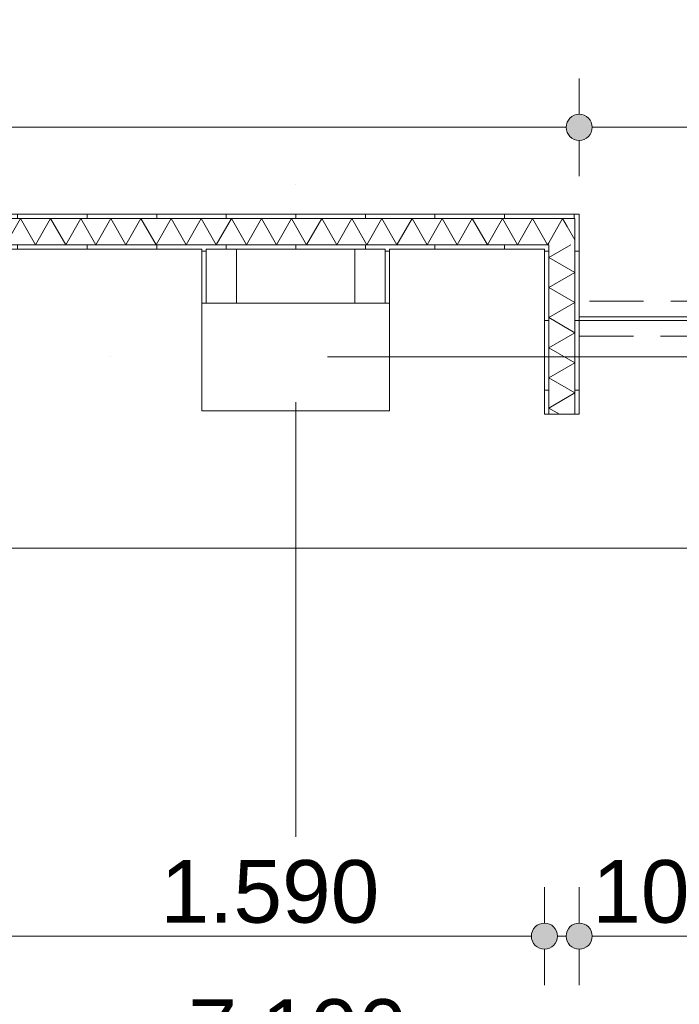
# Model space of a CAD drawing. Header units: millimetres. Extents: x -54205 to 167969, y -3415 to 61516.
# Tile 26 of 239: x 6406 to 8303, y 8635 to 11465. Entities that reach past the tile are written whole.
import ezdxf
from ezdxf.enums import TextEntityAlignment as Align

# ---------------------------------------------------------------- set-up
doc = ezdxf.new("R2010")
doc.units = ezdxf.units.MM
doc.header["$MEASUREMENT"] = 0
doc.linetypes.add('streep-punt', pattern=[2500, 1250, -625, 0, -625])
doc.linetypes.add('streeplijn fijn', pattern=[234.119993, 155.999994, -78.119999])
for name, color, linetype in [('23 Vloeren', 7, 'Continuous'), ('28 Draagconstructies', 7, 'Continuous'), ('Maatvoering 1_ 100', 7, 'Continuous'), ('Maatvoering 1_ 100 2D arcering', 7, 'Continuous'), ('New_22 NC Binnenwanden', 7, 'Continuous'), ('New_22 NC Binnenwanden Doorsnede-arcering', 7, 'Continuous'), ('New_22 NC Binnenwanden Laagscheidingslijnen', 7, 'Continuous'), ('New_Maatvoering 1_ 100', 7, 'Continuous'), ('New_Maatvoering 1_ 100 2D arcering', 7, 'Continuous'), ('New_Ruimtefuncties Zone omranding', 7, 'Continuous'), ('Stramien', 7, 'Continuous')]:
    doc.layers.add(name, color=color, linetype=linetype)
doc.styles.add('GENERATED_STYLE_1', font='arial.ttf')
doc.styles.add('GENERATED_STYLE_2', font='arial.ttf')
doc.dimstyles.new('GENERATED_STYLE__1', dxfattribs={"dimtxt": 250, "dimasz": 142.5, "dimexe": 0.18, "dimexo": 0.0625, "dimgap": 0, "dimtad": 1, "dimtih": 1, "dimtoh": 1, "dimdec": 0, "dimzin": 0, "dimdsep": 46, "dimtxsty": 'GENERATED_STYLE_2', "dimblk": 'ARROWHEAD_11', "dimblk1": 'ARROWHEAD_11', "dimblk2": 'ARROWHEAD_11', "dimcen": 0.09, "dimse1": 1, "dimse2": 1, "dimclrd": 1, "dimclre": 1, "dimclrt": 2, "dimadec": 1, "dimazin": 0, "dimtfac": 1, "dimtdec": 4, "dimtmove": 0, "dimatfit": 3, "dimfxl": 1, "dimtolj": 1, "dimtzin": 0, "dimarcsym": 0})
doc.dimstyles.new('GENERATED_STYLE__3', dxfattribs={"dimtxt": 179.999995, "dimasz": 142.5, "dimexe": 0.18, "dimexo": 0.0625, "dimgap": 0, "dimtad": 1, "dimtih": 1, "dimtoh": 1, "dimdec": 0, "dimzin": 0, "dimdsep": 46, "dimtxsty": 'GENERATED_STYLE_1', "dimblk": 'ARROWHEAD_11', "dimblk1": 'ARROWHEAD_11', "dimblk2": 'ARROWHEAD_11', "dimcen": 0.09, "dimse1": 1, "dimse2": 1, "dimclrd": 1, "dimclre": 1, "dimclrt": 2, "dimadec": 1, "dimazin": 0, "dimtfac": 1, "dimtdec": 4, "dimtmove": 0, "dimatfit": 3, "dimfxl": 1, "dimtolj": 1, "dimtzin": 0, "dimarcsym": 0})
doc.dimstyles.new('GENERATED_STYLE__4', dxfattribs={"dimtxt": 250, "dimasz": 142.5, "dimexe": 0.18, "dimexo": 0.0625, "dimgap": 0, "dimtad": 1, "dimdec": 0, "dimzin": 0, "dimdsep": 46, "dimtxsty": 'GENERATED_STYLE_2', "dimblk": 'ARROWHEAD_11', "dimblk1": 'ARROWHEAD_11', "dimblk2": 'ARROWHEAD_11', "dimcen": 0.09, "dimse1": 1, "dimse2": 1, "dimclrd": 1, "dimclre": 1, "dimclrt": 2, "dimadec": 1, "dimazin": 0, "dimtfac": 1, "dimtdec": 4, "dimtmove": 0, "dimatfit": 3, "dimfxl": 1, "dimtolj": 1, "dimtzin": 0, "dimarcsym": 0})
doc.dimstyles.new('GENERATED_STYLE__7', dxfattribs={"dimtxt": 179.999995, "dimasz": 142.5, "dimexe": 0.18, "dimexo": 0.0625, "dimgap": 0, "dimtad": 1, "dimdec": 0, "dimzin": 0, "dimdsep": 46, "dimtxsty": 'GENERATED_STYLE_1', "dimblk": 'ARROWHEAD_11', "dimblk1": 'ARROWHEAD_11', "dimblk2": 'ARROWHEAD_11', "dimcen": 0.09, "dimse1": 1, "dimse2": 1, "dimclrd": 1, "dimclre": 1, "dimclrt": 2, "dimadec": 1, "dimazin": 0, "dimtfac": 1, "dimtdec": 4, "dimtmove": 0, "dimatfit": 3, "dimfxl": 1, "dimtolj": 1, "dimtzin": 0, "dimarcsym": 0})
pattern_1 = [(270, (0, 0), (200, 0), [])]
pattern_2 = [(180, (0, 0), (0, 200), [])]

# ---------------------------------------------------------------- blocks, each defined once
blk = doc.blocks.new('Slab_12_1', base_point=(-770, 9945.9))
at = {"layer": '23 Vloeren', "color": 255, "linetype": 'Continuous', "lineweight": 0, "flags": 128}
blk.add_lwpolyline([(-770, 9945.9), (21620, 9945.9), (21620, 10660.9), (30307, 10660.9), (30307, 13395.9), (24003, 13395.9), (24003, 12744.6), (11905.5, 12744.6), (11905.5, 13395.9), (-770, 13395.9)], close=True, dxfattribs=at)
blk = doc.blocks.new('*X545')
at = {"layer": 'New_22 NC Binnenwanden Doorsnede-arcering', "color": 7, "linetype": 'Continuous', "lineweight": 0}
blk.add_line((7980.3, 10871.2), (8002.5, 10832.7), dxfattribs=at)
blk = doc.blocks.new('*X546')
at = {"layer": 'New_22 NC Binnenwanden Doorsnede-arcering', "color": 7, "linetype": 'Continuous', "lineweight": 0}
for q in [(7927.5, 10824.2), (7980.3, 10871.2)]:
    blk.add_line((7967.4, 10893.4), q, dxfattribs=at)
blk = doc.blocks.new('*X547')
at = {"layer": 'New_22 NC Binnenwanden Doorsnede-arcering', "color": 7, "linetype": 'Continuous', "lineweight": 0}
for p, q in [((6408.6, 10893.4), (6365.3, 10818.4)), ((6408.6, 10893.4), (6451.9, 10818.4)), ((6495.2, 10893.4), (6451.9, 10818.4)), ((6495.2, 10893.4), (6538.5, 10818.4)), ((6581.8, 10893.4), (6538.5, 10818.4)), ((6581.8, 10893.4), (6625.1, 10818.4)), ((6668.4, 10893.4), (6625.1, 10818.4)), ((6668.4, 10893.4), (6711.7, 10818.4)), ((6755, 10893.4), (6711.7, 10818.4)), ((6755, 10893.4), (6798.3, 10818.4)), ((6841.6, 10893.4), (6798.3, 10818.4)), ((6841.6, 10893.4), (6884.9, 10818.4)), ((6928.2, 10893.4), (6884.9, 10818.4)), ((6928.2, 10893.4), (6971.5, 10818.4)), ((7014.8, 10893.4), (6971.5, 10818.4)), ((7014.8, 10893.4), (7058.1, 10818.4)), ((7101.4, 10893.4), (7058.1, 10818.4)), ((7101.4, 10893.4), (7144.7, 10818.4)), ((7188, 10893.4), (7144.7, 10818.4)), ((7188, 10893.4), (7231.3, 10818.4)), ((7274.6, 10893.4), (7231.3, 10818.4)), ((7274.6, 10893.4), (7317.9, 10818.4)), ((7361.2, 10893.4), (7317.9, 10818.4)), ((7361.2, 10893.4), (7404.5, 10818.4)), ((7447.8, 10893.4), (7404.5, 10818.4)), ((7447.8, 10893.4), (7491.1, 10818.4)), ((7534.4, 10893.4), (7491.1, 10818.4)), ((7534.4, 10893.4), (7577.7, 10818.4)), ((7621, 10893.4), (7577.7, 10818.4)), ((7621, 10893.4), (7664.3, 10818.4)), ((7707.6, 10893.4), (7664.3, 10818.4)), ((7707.6, 10893.4), (7750.9, 10818.4)), ((7794.2, 10893.4), (7750.9, 10818.4)), ((7794.2, 10893.4), (7837.5, 10818.4)), ((7880.8, 10893.4), (7837.5, 10818.4)), ((7880.8, 10893.4), (7924.1, 10818.4)), ((7927.5, 10824.2), (7924.1, 10818.4))]:
    blk.add_line(p, q, dxfattribs=at)
blk = doc.blocks.new('Wall_177_1', base_point=(3650, 10805.9))
at = {"layer": 'New_22 NC Binnenwanden Doorsnede-arcering', "linetype": 'Continuous', "lineweight": 0, "true_color": 0x000000}
h = blk.add_hatch(dxfattribs=at)
h.set_pattern_fill('930_Lijnen_vert_200_0001', color=18, style=0, pattern_type=2)
h.set_pattern_definition(pattern_1)
h.paths.add_polyline_path([(3562.5, 10893.4), (8002.5, 10893.4), (8002.5, 10905.9), (3562.5, 10905.9)])
h = blk.add_hatch(dxfattribs=at)
h.set_pattern_fill('930_Lijnen_vert_200_0001', color=18, style=0, pattern_type=2)
h.set_pattern_definition(pattern_1)
h.paths.add_polyline_path([(8002.5, 10893.4), (8015, 10893.4), (8015, 10905.9)])
h = blk.add_hatch(dxfattribs=at)
h.set_pattern_fill('930_Lijnen_vert_200_0001', color=18, style=0, pattern_type=2)
h.set_pattern_definition(pattern_1)
h.paths.add_polyline_path([(8002.5, 10893.4), (8015, 10905.9), (8002.5, 10905.9)])
h = blk.add_hatch(dxfattribs=at)
h.set_pattern_fill('930_Lijnen_vert_200_0001', color=18, style=0, pattern_type=2)
h.set_pattern_definition(pattern_1)
h.paths.add_polyline_path([(3650, 10805.9), (7915, 10805.9), (7915, 10818.4), (3650, 10818.4)])
h = blk.add_hatch(dxfattribs=at)
h.set_pattern_fill('930_Lijnen_vert_200_0001', color=18, style=0, pattern_type=2)
h.set_pattern_definition(pattern_1)
h.paths.add_polyline_path([(7915, 10805.9), (7927.5, 10805.9), (7927.5, 10818.4)])
h = blk.add_hatch(dxfattribs=at)
h.set_pattern_fill('930_Lijnen_vert_200_0001', color=18, style=0, pattern_type=2)
h.set_pattern_definition(pattern_1)
h.paths.add_polyline_path([(7915, 10805.9), (7927.5, 10818.4), (7915, 10818.4)])
at = {"layer": 'New_22 NC Binnenwanden', "color": 1, "linetype": 'Continuous', "lineweight": 0, "flags": 128}
for points in [[(8015, 10905.9), (3550, 10905.9)], [(8015, 10905.9), (8015, 10893.4)], [(6325, 10805.9), (6930, 10805.9)], [(6942.5, 10805.9), (7457.5, 10805.9)], [(7470, 10805.9), (7915, 10805.9)]]:
    blk.add_lwpolyline(points, dxfattribs=at)
at = {"layer": 'New_22 NC Binnenwanden Laagscheidingslijnen', "color": 1, "linetype": 'Continuous', "lineweight": 0}
for p, q in [((7927.5, 10893.4), (3637.5, 10893.4)), ((8002.5, 10893.4), (7927.5, 10893.4)), ((8002.5, 10818.4), (8002.5, 10893.4)), ((3637.5, 10818.4), (7927.5, 10818.4)), ((7927.5, 10805.9), (7927.5, 10818.4))]:
    blk.add_line(p, q, dxfattribs=at)
at = {"layer": 'New_22 NC Binnenwanden', "color": 1, "lineweight": 0}
for name in ['*X547', '*X546', '*X545']:
    blk.add_blockref(name, (0, 0), dxfattribs=at)
blk = doc.blocks.new('*X553')
at = {"layer": 'New_22 NC Binnenwanden Doorsnede-arcering', "color": 7, "linetype": 'Continuous', "lineweight": 0}
for p, q in [((7990.5, 10818.4), (7927.5, 10782)), ((8002.5, 10738.7), (7927.5, 10782)), ((8002.5, 10738.7), (7927.5, 10695.4)), ((8002.5, 10652.1), (7927.5, 10695.4)), ((8002.5, 10652.1), (7927.5, 10608.8)), ((8002.5, 10565.5), (7927.5, 10608.8)), ((8002.5, 10565.5), (7927.5, 10522.2)), ((8002.5, 10478.9), (7927.5, 10522.2)), ((8002.5, 10478.9), (7927.5, 10435.6)), ((8002.5, 10392.3), (7927.5, 10435.6)), ((8002.5, 10392.3), (7927.5, 10349)), ((7958.8, 10330.9), (7927.5, 10349))]:
    blk.add_line(p, q, dxfattribs=at)
blk = doc.blocks.new('Wall_179_1', base_point=(7915, 10330.9))
at = {"layer": 'New_22 NC Binnenwanden Doorsnede-arcering', "linetype": 'Continuous', "lineweight": 0, "true_color": 0x000000}
h = blk.add_hatch(dxfattribs=at)
h.set_pattern_fill('930_Lijnen_vert_200_0001', color=18, style=0, pattern_type=2)
h.set_pattern_definition(pattern_2)
h.paths.add_polyline_path([(8002.5, 10893.4), (8002.5, 10330.9), (8015, 10330.9), (8015, 10893.4)])
h = blk.add_hatch(dxfattribs=at)
h.set_pattern_fill('930_Lijnen_vert_200_0001', color=18, style=0, pattern_type=2)
h.set_pattern_definition(pattern_2)
h.paths.add_polyline_path([(7915, 10805.9), (7915, 10330.9), (7927.5, 10330.9), (7927.5, 10805.9)])
at = {"layer": 'New_22 NC Binnenwanden', "color": 1, "linetype": 'Continuous', "lineweight": 0, "flags": 128}
for points in [[(8015, 10330.9), (8015, 10893.4)], [(7915, 10805.9), (7915, 10330.9)], [(7927.5, 10330.9), (7915, 10330.9)], [(8002.5, 10330.9), (7927.5, 10330.9)], [(8015, 10330.9), (8002.5, 10330.9)]]:
    blk.add_lwpolyline(points, dxfattribs=at)
at = {"layer": 'New_22 NC Binnenwanden Laagscheidingslijnen', "color": 1, "linetype": 'Continuous', "lineweight": 0}
for p, q in [((8002.5, 10818.4), (8002.5, 10893.4)), ((7927.5, 10805.9), (7927.5, 10818.4)), ((8002.5, 10330.9), (8002.5, 10818.4)), ((7927.5, 10805.9), (7927.5, 10330.9))]:
    blk.add_line(p, q, dxfattribs=at)
at = {"layer": 'New_22 NC Binnenwanden', "color": 1, "lineweight": 0}
blk.add_blockref('*X553', (0, 0), dxfattribs=at)
blk = doc.blocks.new('Wall_180_1', base_point=(8015, 10605.9))
at = {"layer": 'New_22 NC Binnenwanden', "color": 1, "linetype": 'Continuous', "lineweight": 0, "flags": 128}
for points in [[(9730, 10610.9), (8015, 10610.9)], [(8015, 10610.9), (8015, 10600.9)], [(8015, 10600.9), (9730, 10600.9)]]:
    blk.add_lwpolyline(points, dxfattribs=at)
blk = doc.blocks.new('Wall_248_1', base_point=(8015, 10605.9))
at = {"layer": 'New_22 NC Binnenwanden', "color": 9, "linetype": 'streeplijn fijn', "lineweight": 0, "flags": 128}
for points in [[(13585, 10655.9), (8015, 10655.9)], [(8015, 10655.9), (8015, 10643.4)], [(8015, 10643.4), (8015, 10568.4)], [(8015, 10568.4), (8015, 10555.9)], [(8015, 10555.9), (10750, 10555.9)]]:
    blk.add_lwpolyline(points, dxfattribs=at)
blk = doc.blocks.new('Wall_264_1', base_point=(7470, 10650.9))
at = {"layer": 'New_22 NC Binnenwanden Doorsnede-arcering', "linetype": 'Continuous', "lineweight": 0, "true_color": 0x000000}
h = blk.add_hatch(dxfattribs=at)
h.set_pattern_fill('930_Lijnen_vert_200_0001', color=18, style=0, pattern_type=2)
h.set_pattern_definition(pattern_2)
h.paths.add_polyline_path([(7470, 10650.9), (7470, 10805.9), (7457.5, 10805.9), (7457.5, 10650.9)])
at = {"layer": 'New_22 NC Binnenwanden', "color": 1, "linetype": 'Continuous', "lineweight": 0, "flags": 128}
for points in [[(7370, 10805.9), (7370, 10650.9)], [(7470, 10650.9), (7470, 10805.9)]]:
    blk.add_lwpolyline(points, dxfattribs=at)
at = {"layer": 'New_22 NC Binnenwanden Laagscheidingslijnen', "color": 1, "linetype": 'Continuous', "lineweight": 0}
blk.add_line((7457.5, 10650.9), (7457.5, 10805.9), dxfattribs=at)
blk = doc.blocks.new('Wall_265_1', base_point=(6930, 10650.9))
at = {"layer": 'New_22 NC Binnenwanden Doorsnede-arcering', "linetype": 'Continuous', "lineweight": 0, "true_color": 0x000000}
h = blk.add_hatch(dxfattribs=at)
h.set_pattern_fill('930_Lijnen_vert_200_0001', color=18, style=0, pattern_type=2)
h.set_pattern_definition([(1e-14, (0, 0), (0, 200), [])])
h.paths.add_polyline_path([(6930, 10805.9), (6930, 10650.9), (6942.5, 10650.9), (6942.5, 10805.9)])
at = {"layer": 'New_22 NC Binnenwanden', "color": 1, "linetype": 'Continuous', "lineweight": 0, "flags": 128}
for points in [[(6930, 10805.9), (6930, 10650.9)], [(7030, 10650.9), (7030, 10805.9)]]:
    blk.add_lwpolyline(points, dxfattribs=at)
at = {"layer": 'New_22 NC Binnenwanden Laagscheidingslijnen', "color": 1, "linetype": 'Continuous', "lineweight": 0}
blk.add_line((6942.5, 10805.9), (6942.5, 10650.9), dxfattribs=at)
blk = doc.blocks.new('Column_6_1', base_point=(7200, 10495.9))
at = {"layer": '28 Draagconstructies', "color": 3, "linetype": 'Continuous', "lineweight": 0, "flags": 128}
blk.add_lwpolyline([(6930, 10340.9), (7470, 10340.9), (7470, 10650.9), (6930, 10650.9)], close=True, dxfattribs=at)
blk = doc.blocks.new('Standard grid marker')
at = {"layer": 'Stramien', "color": 1, "linetype": 'streep-punt', "lineweight": 0}
blk.add_line((1000, 0), (61400.2, 0), dxfattribs=at)
at = {"layer": 'Stramien', "color": 2, "lineweight": 0, "style": 'GENERATED_STYLE_1'}
for tag, p in [('AC_MarkerText_1_0', (-245, -80)), ('AC_MarkerText_1_1', (63155.2, -80))]:
    blk.add_attdef(tag, text='', height=350, rotation=270, dxfattribs=at).set_placement(p, align=Align.TOP_CENTER)
blk = doc.blocks.new('Standard grid marker_2')
at = {"layer": 'Stramien', "color": 1, "linetype": 'streep-punt', "lineweight": 0}
blk.add_line((1000, 0), (37608.9, 0), dxfattribs=at)
at = {"layer": 'Stramien', "color": 2, "lineweight": 0, "style": 'GENERATED_STYLE_1'}
blk.add_attdef('AC_MarkerText_1', text='', height=350, dxfattribs=at).set_placement((-500, 175), align=Align.TOP_CENTER)
blk = doc.blocks.new('*D1196')
at = {"layer": 'Maatvoering 1_ 100 2D arcering', "linetype": 'Continuous', "lineweight": 0}
for points in [[(-267.5, -1384.3), (-264.6, -1398.7), (-256.5, -1410.8), (-244.4, -1419), (-230, -1421.8), (-215.6, -1419), (-203.5, -1410.8), (-195.4, -1398.7), (-192.5, -1384.3), (-195.4, -1370), (-203.5, -1357.8), (-215.6, -1349.7), (-230, -1346.8), (-244.4, -1349.7), (-256.5, -1357.8), (-264.6, -1370)], [(57892.5, -1384.3), (57895.4, -1398.7), (57903.5, -1410.8), (57915.6, -1419), (57930, -1421.8), (57944.4, -1419), (57956.5, -1410.8), (57964.6, -1398.7), (57967.5, -1384.3), (57964.6, -1370), (57956.5, -1357.8), (57944.4, -1349.7), (57930, -1346.8), (57915.6, -1349.7), (57903.5, -1357.8), (57895.4, -1370)]]:
    blk.add_hatch(color=1, dxfattribs=at).paths.add_polyline_path(points)
at = {"layer": 'Maatvoering 1_ 100', "color": 1, "linetype": 'Continuous', "lineweight": 0}
for p, q in [((-230, -1346.8), (-230, -1243.7)), ((57930, -1346.8), (57930, -1243.7)), ((-192.5, -1384.3), (57892.5, -1384.3)), ((57967.5, -1384.3), (58005, -1384.3)), ((-230, -1524.9), (-230, -1421.8)), ((57930, -1524.9), (57930, -1421.8))]:
    blk.add_line(p, q, dxfattribs=at)
for centre in [(-230, -1384.3), (57930, -1384.3)]:
    blk.add_circle(centre, 37.5, dxfattribs=at)
at = {"layer": 'Maatvoering 1_ 100', "color": 2, "lineweight": 0, "insert": (28325.7, -1334.3), "char_height": 250, "attachment_point": 7, "style": 'GENERATED_STYLE_2'}
blk.add_mtext('\\A1;{\\pql;\\fArial|b1|i0|c0|p0;\\W1.000000;58.160}', dxfattribs=at)
blk = doc.blocks.new('ARROWHEAD_11')
at = {"color": 0, "linetype": 'Continuous', "lineweight": 0}
blk.add_line((0, 0), (-1, 0), dxfattribs=at)
at = {"color": 0, "linetype": 'Continuous', "lineweight": 0, "const_width": 0.25, "flags": 128}
blk.add_lwpolyline([(-0.125, 0, 1), (0.125, 0, 1)], format="xyb", close=True, dxfattribs=at)
blk = doc.blocks.new('*D1217')
at = {"layer": 'New_Maatvoering 1_ 100 2D arcering', "linetype": 'Continuous', "lineweight": 0}
for points in [[(-267.5, -384.3), (-264.6, -398.7), (-256.5, -410.8), (-244.4, -419), (-230, -421.8), (-215.6, -419), (-203.5, -410.8), (-195.4, -398.7), (-192.5, -384.3), (-195.4, -370), (-203.5, -357.8), (-215.6, -349.7), (-230, -346.8), (-244.4, -349.7), (-256.5, -357.8), (-264.6, -370)], [(32638, -384.3), (32640.8, -398.7), (32649, -410.8), (32661.1, -419), (32675.5, -421.8), (32689.8, -419), (32702, -410.8), (32710.1, -398.7), (32713, -384.3), (32710.1, -370), (32702, -357.8), (32689.8, -349.7), (32675.5, -346.8), (32661.1, -349.7), (32649, -357.8), (32640.8, -370)]]:
    blk.add_hatch(color=1, dxfattribs=at).paths.add_polyline_path(points)
at = {"layer": 'New_Maatvoering 1_ 100', "color": 1, "linetype": 'Continuous', "lineweight": 0}
for p, q in [((-230, -346.8), (-230, -243.7)), ((32675.5, -346.8), (32675.5, -243.7)), ((-192.5, -384.3), (32638, -384.3)), ((-230, -524.9), (-230, -421.8)), ((32675.5, -524.9), (32675.5, -421.8))]:
    blk.add_line(p, q, dxfattribs=at)
for centre in [(-230, -384.3), (32675.5, -384.3)]:
    blk.add_circle(centre, 37.5, dxfattribs=at)
at = {"layer": 'New_Maatvoering 1_ 100', "color": 2, "lineweight": 0, "insert": (15845.2, -348.3), "char_height": 180, "attachment_point": 7, "style": 'GENERATED_STYLE_1'}
blk.add_mtext('\\A1;{\\pql;\\fArial|b0|i0|c0|p0;\\W1.000000;32.905}', dxfattribs=at)
blk = doc.blocks.new('*D1253')
at = {"layer": 'Maatvoering 1_ 100 2D arcering', "linetype": 'Continuous', "lineweight": 0}
for points in [[(64027.5, 56215.9), (64030.4, 56201.6), (64038.5, 56189.4), (64050.6, 56181.3), (64065, 56178.4), (64079.4, 56181.3), (64091.5, 56189.4), (64099.6, 56201.6), (64102.5, 56215.9), (64099.6, 56230.3), (64091.5, 56242.4), (64079.4, 56250.6), (64065, 56253.4), (64050.6, 56250.6), (64038.5, 56242.4), (64030.4, 56230.3)], [(64027.5, 3115.7), (64030.4, 3101.3), (64038.5, 3089.2), (64050.6, 3081), (64065, 3078.2), (64079.4, 3081), (64091.5, 3089.2), (64099.6, 3101.3), (64102.5, 3115.7), (64099.6, 3130), (64091.5, 3142.2), (64079.4, 3150.3), (64065, 3153.2), (64050.6, 3150.3), (64038.5, 3142.2), (64030.4, 3130)]]:
    blk.add_hatch(color=1, dxfattribs=at).paths.add_polyline_path(points)
at = {"layer": 'Maatvoering 1_ 100', "color": 1, "linetype": 'Continuous', "lineweight": 0}
for p, q in [((64065, 56253.4), (64065, 56290.9)), ((64027.5, 56215.9), (63924.4, 56215.9)), ((64205.6, 56215.9), (64102.5, 56215.9)), ((64065, 3153.2), (64065, 56178.4)), ((64027.5, 3115.7), (63924.4, 3115.7)), ((64205.6, 3115.7), (64102.5, 3115.7)), ((64065, 3040.7), (64065, 3078.2))]:
    blk.add_line(p, q, dxfattribs=at)
for centre in [(64065, 56215.9), (64065, 3115.7)]:
    blk.add_circle(centre, 37.5, dxfattribs=at)
at = {"layer": 'Maatvoering 1_ 100', "color": 2, "lineweight": 0, "insert": (64015, 29141.5), "char_height": 250, "attachment_point": 7, "rotation": 90, "style": 'GENERATED_STYLE_2'}
blk.add_mtext('\\A1;{\\pql;\\fArial|b1|i0|c0|p0;\\W1.000000;53.100}', dxfattribs=at)
blk = doc.blocks.new('*D1259')
at = {"layer": 'New_Maatvoering 1_ 100 2D arcering', "linetype": 'Continuous', "lineweight": 0}
for points in [[(63027.5, 10660.9), (63030.4, 10646.6), (63038.5, 10634.4), (63050.6, 10626.3), (63065, 10623.4), (63079.4, 10626.3), (63091.5, 10634.4), (63099.6, 10646.6), (63102.5, 10660.9), (63099.6, 10675.3), (63091.5, 10687.4), (63079.4, 10695.6), (63065, 10698.4), (63050.6, 10695.6), (63038.5, 10687.4), (63030.4, 10675.3)], [(63027.5, 3115.7), (63030.4, 3101.3), (63038.5, 3089.2), (63050.6, 3081), (63065, 3078.2), (63079.4, 3081), (63091.5, 3089.2), (63099.6, 3101.3), (63102.5, 3115.7), (63099.6, 3130), (63091.5, 3142.2), (63079.4, 3150.3), (63065, 3153.2), (63050.6, 3150.3), (63038.5, 3142.2), (63030.4, 3130)]]:
    blk.add_hatch(color=1, dxfattribs=at).paths.add_polyline_path(points)
at = {"layer": 'New_Maatvoering 1_ 100', "color": 1, "linetype": 'Continuous', "lineweight": 0}
for p, q in [((63027.5, 10660.9), (62924.4, 10660.9)), ((63205.6, 10660.9), (63102.5, 10660.9)), ((63065, 3153.2), (63065, 10623.4)), ((63027.5, 3115.7), (62924.4, 3115.7)), ((63205.6, 3115.7), (63102.5, 3115.7)), ((63065, 3040.7), (63065, 3078.2))]:
    blk.add_line(p, q, dxfattribs=at)
for centre in [(63065, 10660.9), (63065, 3115.7)]:
    blk.add_circle(centre, 37.5, dxfattribs=at)
at = {"layer": 'New_Maatvoering 1_ 100', "color": 2, "lineweight": 0, "insert": (63029, 6579.4), "char_height": 180, "attachment_point": 7, "rotation": 90, "style": 'GENERATED_STYLE_1'}
blk.add_mtext('\\A1;{\\pql;\\fArial|b0|i0|c0|p0;\\W1.000000;7.545}', dxfattribs=at)
blk = doc.blocks.new('*D1327')
at = {"layer": 'New_Maatvoering 1_ 100 2D arcering', "linetype": 'Continuous', "lineweight": 0}
for points in [[(3612.5, 8430.9), (3615.4, 8416.6), (3623.5, 8404.4), (3635.6, 8396.3), (3650, 8393.4), (3664.4, 8396.3), (3676.5, 8404.4), (3684.6, 8416.6), (3687.5, 8430.9), (3684.6, 8445.3), (3676.5, 8457.4), (3664.4, 8465.6), (3650, 8468.4), (3635.6, 8465.6), (3623.5, 8457.4), (3615.4, 8445.3)], [(10712.5, 8430.9), (10715.4, 8416.6), (10723.5, 8404.4), (10735.6, 8396.3), (10750, 8393.4), (10764.4, 8396.3), (10776.5, 8404.4), (10784.6, 8416.6), (10787.5, 8430.9), (10784.6, 8445.3), (10776.5, 8457.4), (10764.4, 8465.6), (10750, 8468.4), (10735.6, 8465.6), (10723.5, 8457.4), (10715.4, 8445.3)]]:
    blk.add_hatch(color=1, dxfattribs=at).paths.add_polyline_path(points)
at = {"layer": 'New_Maatvoering 1_ 100', "color": 1, "linetype": 'Continuous', "lineweight": 0}
for p, q in [((10750, 8468.4), (10750, 8571.5)), ((3687.5, 8430.9), (10712.5, 8430.9)), ((10750, 8290.3), (10750, 8393.4))]:
    blk.add_line(p, q, dxfattribs=at)
blk.add_circle((10750, 8430.9), 37.5, dxfattribs=at)
at = {"layer": 'New_Maatvoering 1_ 100', "color": 2, "lineweight": 0, "char_height": 180, "attachment_point": 7, "style": 'GENERATED_STYLE_1'}
for s, insert in [('\\A1;{\\pql;\\fArial|b0|i0|c0|p0;\\W1.000000;100}', (3687.5, 8466.9)), ('\\A1;{\\pql;\\fArial|b0|i0|c0|p0;\\W1.000000;7.100}', (6891.1, 8466.9)), ('\\A1;{\\pql;\\fArial|b0|i0|c0|p0;\\W1.000000;100}', (10300.6, 8466.9))]:
    blk.add_mtext(s, dxfattribs=dict(at, insert=insert))
blk = doc.blocks.new('*D1339')
at = {"layer": 'New_Maatvoering 1_ 100 2D arcering', "linetype": 'Continuous', "lineweight": 0}
for points in [[(6287.5, 8830.9), (6290.4, 8816.6), (6298.5, 8804.4), (6310.6, 8796.3), (6325, 8793.4), (6339.4, 8796.3), (6351.5, 8804.4), (6359.6, 8816.6), (6362.5, 8830.9), (6359.6, 8845.3), (6351.5, 8857.4), (6339.4, 8865.6), (6325, 8868.4), (6310.6, 8865.6), (6298.5, 8857.4), (6290.4, 8845.3)], [(7877.5, 8830.9), (7880.4, 8816.6), (7888.5, 8804.4), (7900.6, 8796.3), (7915, 8793.4), (7929.4, 8796.3), (7941.5, 8804.4), (7949.6, 8816.6), (7952.5, 8830.9), (7949.6, 8845.3), (7941.5, 8857.4), (7929.4, 8865.6), (7915, 8868.4), (7900.6, 8865.6), (7888.5, 8857.4), (7880.4, 8845.3)]]:
    blk.add_hatch(color=1, dxfattribs=at).paths.add_polyline_path(points)
at = {"layer": 'New_Maatvoering 1_ 100', "color": 1, "linetype": 'Continuous', "lineweight": 0}
for p, q in [((6325, 8868.4), (6325, 8971.5)), ((7915, 8868.4), (7915, 8971.5)), ((6362.5, 8830.9), (7877.5, 8830.9)), ((6325, 8690.3), (6325, 8793.4)), ((7915, 8690.3), (7915, 8793.4))]:
    blk.add_line(p, q, dxfattribs=at)
for centre in [(6325, 8830.9), (7915, 8830.9)]:
    blk.add_circle(centre, 37.5, dxfattribs=at)
at = {"layer": 'New_Maatvoering 1_ 100', "color": 2, "lineweight": 0, "insert": (6811.1, 8866.9), "char_height": 180, "attachment_point": 7, "style": 'GENERATED_STYLE_1'}
blk.add_mtext('\\A1;{\\pql;\\fArial|b0|i0|c0|p0;\\W1.000000;1.590}', dxfattribs=at)
blk = doc.blocks.new('*D1340')
at = {"layer": 'New_Maatvoering 1_ 100 2D arcering', "linetype": 'Continuous', "lineweight": 0}
for points in [[(7877.5, 8830.9), (7880.4, 8816.6), (7888.5, 8804.4), (7900.6, 8796.3), (7915, 8793.4), (7929.4, 8796.3), (7941.5, 8804.4), (7949.6, 8816.6), (7952.5, 8830.9), (7949.6, 8845.3), (7941.5, 8857.4), (7929.4, 8865.6), (7915, 8868.4), (7900.6, 8865.6), (7888.5, 8857.4), (7880.4, 8845.3)], [(7977.5, 8830.9), (7980.4, 8816.6), (7988.5, 8804.4), (8000.6, 8796.3), (8015, 8793.4), (8029.4, 8796.3), (8041.5, 8804.4), (8049.6, 8816.6), (8052.5, 8830.9), (8049.6, 8845.3), (8041.5, 8857.4), (8029.4, 8865.6), (8015, 8868.4), (8000.6, 8865.6), (7988.5, 8857.4), (7980.4, 8845.3)]]:
    blk.add_hatch(color=1, dxfattribs=at).paths.add_polyline_path(points)
at = {"layer": 'New_Maatvoering 1_ 100', "color": 1, "linetype": 'Continuous', "lineweight": 0}
for p, q in [((7915, 8868.4), (7915, 8971.5)), ((8015, 8868.4), (8015, 8971.5)), ((7952.5, 8830.9), (7977.5, 8830.9)), ((7915, 8690.3), (7915, 8793.4)), ((8015, 8690.3), (8015, 8793.4))]:
    blk.add_line(p, q, dxfattribs=at)
for centre in [(7915, 8830.9), (8015, 8830.9)]:
    blk.add_circle(centre, 37.5, dxfattribs=at)
blk = doc.blocks.new('*D1341')
at = {"layer": 'New_Maatvoering 1_ 100 2D arcering', "linetype": 'Continuous', "lineweight": 0}
for points in [[(7977.5, 8830.9), (7980.4, 8816.6), (7988.5, 8804.4), (8000.6, 8796.3), (8015, 8793.4), (8029.4, 8796.3), (8041.5, 8804.4), (8049.6, 8816.6), (8052.5, 8830.9), (8049.6, 8845.3), (8041.5, 8857.4), (8029.4, 8865.6), (8015, 8868.4), (8000.6, 8865.6), (7988.5, 8857.4), (7980.4, 8845.3)], [(10712.5, 8830.9), (10715.4, 8816.6), (10723.5, 8804.4), (10735.6, 8796.3), (10750, 8793.4), (10764.4, 8796.3), (10776.5, 8804.4), (10784.6, 8816.6), (10787.5, 8830.9), (10784.6, 8845.3), (10776.5, 8857.4), (10764.4, 8865.6), (10750, 8868.4), (10735.6, 8865.6), (10723.5, 8857.4), (10715.4, 8845.3)]]:
    blk.add_hatch(color=1, dxfattribs=at).paths.add_polyline_path(points)
at = {"layer": 'New_Maatvoering 1_ 100', "color": 1, "linetype": 'Continuous', "lineweight": 0}
for p, q in [((8015, 8868.4), (8015, 8971.5)), ((10750, 8868.4), (10750, 8971.5)), ((8052.5, 8830.9), (10712.5, 8830.9)), ((8015, 8690.3), (8015, 8793.4)), ((10750, 8690.3), (10750, 8793.4))]:
    blk.add_line(p, q, dxfattribs=at)
for centre in [(8015, 8830.9), (10750, 8830.9)]:
    blk.add_circle(centre, 37.5, dxfattribs=at)
at = {"layer": 'New_Maatvoering 1_ 100', "color": 2, "lineweight": 0, "char_height": 180, "attachment_point": 7, "style": 'GENERATED_STYLE_1'}
for s, insert in [('\\A1;{\\pql;\\fArial|b0|i0|c0|p0;\\W1.000000;100}', (8052.5, 8866.9)), ('\\A1;{\\pql;\\fArial|b0|i0|c0|p0;\\W1.000000;2.735}', (9073.6, 8866.9)), ('\\A1;{\\pql;\\fArial|b0|i0|c0|p0;\\W1.000000;100}', (10300.6, 8866.9))]:
    blk.add_mtext(s, dxfattribs=dict(at, insert=insert))
blk = doc.blocks.new('*D1363')
at = {"layer": 'New_Maatvoering 1_ 100 2D arcering', "linetype": 'Continuous', "lineweight": 0}
for points in [[(3512.5, 11155.9), (3515.4, 11141.6), (3523.5, 11129.4), (3535.6, 11121.3), (3550, 11118.4), (3564.4, 11121.3), (3576.5, 11129.4), (3584.6, 11141.6), (3587.5, 11155.9), (3584.6, 11170.3), (3576.5, 11182.4), (3564.4, 11190.6), (3550, 11193.4), (3535.6, 11190.6), (3523.5, 11182.4), (3515.4, 11170.3)], [(7977.5, 11155.9), (7980.4, 11141.6), (7988.5, 11129.4), (8000.6, 11121.3), (8015, 11118.4), (8029.4, 11121.3), (8041.5, 11129.4), (8049.6, 11141.6), (8052.5, 11155.9), (8049.6, 11170.3), (8041.5, 11182.4), (8029.4, 11190.6), (8015, 11193.4), (8000.6, 11190.6), (7988.5, 11182.4), (7980.4, 11170.3)]]:
    blk.add_hatch(color=1, dxfattribs=at).paths.add_polyline_path(points)
at = {"layer": 'New_Maatvoering 1_ 100', "color": 1, "linetype": 'Continuous', "lineweight": 0}
for p, q in [((3550, 11193.4), (3550, 11296.5)), ((8015, 11193.4), (8015, 11296.5)), ((3587.5, 11155.9), (7977.5, 11155.9)), ((3550, 11015.3), (3550, 11118.4)), ((8015, 11015.3), (8015, 11118.4))]:
    blk.add_line(p, q, dxfattribs=at)
for centre in [(3550, 11155.9), (8015, 11155.9)]:
    blk.add_circle(centre, 37.5, dxfattribs=at)
at = {"layer": 'New_Maatvoering 1_ 100', "color": 2, "lineweight": 0, "insert": (5473.6, 11191.9), "char_height": 180, "attachment_point": 7, "style": 'GENERATED_STYLE_1'}
blk.add_mtext('\\A1;{\\pql;\\fArial|b0|i0|c0|p0;\\W1.000000;4.465}', dxfattribs=at)
blk = doc.blocks.new('*D1364')
at = {"layer": 'New_Maatvoering 1_ 100 2D arcering', "linetype": 'Continuous', "lineweight": 0}
for points in [[(7977.5, 11155.9), (7980.4, 11141.6), (7988.5, 11129.4), (8000.6, 11121.3), (8015, 11118.4), (8029.4, 11121.3), (8041.5, 11129.4), (8049.6, 11141.6), (8052.5, 11155.9), (8049.6, 11170.3), (8041.5, 11182.4), (8029.4, 11190.6), (8015, 11193.4), (8000.6, 11190.6), (7988.5, 11182.4), (7980.4, 11170.3)], [(13547.5, 11155.9), (13550.4, 11141.6), (13558.5, 11129.4), (13570.6, 11121.3), (13585, 11118.4), (13599.4, 11121.3), (13611.5, 11129.4), (13619.6, 11141.6), (13622.5, 11155.9), (13619.6, 11170.3), (13611.5, 11182.4), (13599.4, 11190.6), (13585, 11193.4), (13570.6, 11190.6), (13558.5, 11182.4), (13550.4, 11170.3)]]:
    blk.add_hatch(color=1, dxfattribs=at).paths.add_polyline_path(points)
at = {"layer": 'New_Maatvoering 1_ 100', "color": 1, "linetype": 'Continuous', "lineweight": 0}
for p, q in [((8015, 11193.4), (8015, 11296.5)), ((13585, 11193.4), (13585, 11296.5)), ((8052.5, 11155.9), (13547.5, 11155.9)), ((8015, 11015.3), (8015, 11118.4)), ((13585, 11015.3), (13585, 11118.4))]:
    blk.add_line(p, q, dxfattribs=at)
for centre in [(8015, 11155.9), (13585, 11155.9)]:
    blk.add_circle(centre, 37.5, dxfattribs=at)
at = {"layer": 'New_Maatvoering 1_ 100', "color": 2, "lineweight": 0, "insert": (10491.1, 11191.9), "char_height": 180, "attachment_point": 7, "style": 'GENERATED_STYLE_1'}
blk.add_mtext('\\A1;{\\pql;\\fArial|b0|i0|c0|p0;\\W1.000000;5.570}', dxfattribs=at)
blk = doc.blocks.new('*D1405')
at = {"layer": 'New_Maatvoering 1_ 100 2D arcering', "linetype": 'Continuous', "lineweight": 0}
for points in [[(4887.1, 10805.9), (4890, 10791.6), (4898.1, 10779.4), (4910.3, 10771.3), (4924.6, 10768.4), (4939, 10771.3), (4951.1, 10779.4), (4959.3, 10791.6), (4962.1, 10805.9), (4959.3, 10820.3), (4951.1, 10832.4), (4939, 10840.6), (4924.6, 10843.4), (4910.3, 10840.6), (4898.1, 10832.4), (4890, 10820.3)], [(4887.1, 3445.7), (4890, 3431.3), (4898.1, 3419.2), (4910.3, 3411), (4924.6, 3408.2), (4939, 3411), (4951.1, 3419.2), (4959.3, 3431.3), (4962.1, 3445.7), (4959.3, 3460), (4951.1, 3472.2), (4939, 3480.3), (4924.6, 3483.2), (4910.3, 3480.3), (4898.1, 3472.2), (4890, 3460)]]:
    blk.add_hatch(color=1, dxfattribs=at).paths.add_polyline_path(points)
at = {"layer": 'New_Maatvoering 1_ 100', "color": 1, "linetype": 'Continuous', "lineweight": 0}
for p, q in [((4887.1, 10805.9), (4784, 10805.9)), ((5065.3, 10805.9), (4962.1, 10805.9)), ((4924.6, 3483.2), (4924.6, 10768.4)), ((4887.1, 3445.7), (4784, 3445.7)), ((5065.3, 3445.7), (4962.1, 3445.7)), ((4924.6, 3370.7), (4924.6, 3408.2))]:
    blk.add_line(p, q, dxfattribs=at)
for centre in [(4924.6, 10805.9), (4924.6, 3445.7)]:
    blk.add_circle(centre, 37.5, dxfattribs=at)
at = {"layer": 'New_Maatvoering 1_ 100', "color": 2, "lineweight": 0, "char_height": 180, "attachment_point": 7, "rotation": 90, "style": 'GENERATED_STYLE_1'}
for s, insert in [('\\A1;{\\pql;\\fArial|b0|i0|c0|p0;\\W1.000000;100}', (4888.6, 10356.5)), ('\\A1;{\\pql;\\fArial|b0|i0|c0|p0;\\W1.000000;7.360}', (4888.6, 6816.9))]:
    blk.add_mtext(s, dxfattribs=dict(at, insert=insert))
blk = doc.blocks.new('*D1410')
at = {"layer": 'New_Maatvoering 1_ 100 2D arcering', "linetype": 'Continuous', "lineweight": 0}
for points in [[(5287.1, 10330.9), (5290, 10316.6), (5298.1, 10304.4), (5310.3, 10296.3), (5324.6, 10293.4), (5339, 10296.3), (5351.1, 10304.4), (5359.3, 10316.6), (5362.1, 10330.9), (5359.3, 10345.3), (5351.1, 10357.4), (5339, 10365.6), (5324.6, 10368.4), (5310.3, 10365.6), (5298.1, 10357.4), (5290, 10345.3)], [(5287.1, 3445.7), (5290, 3431.3), (5298.1, 3419.2), (5310.3, 3411), (5324.6, 3408.2), (5339, 3411), (5351.1, 3419.2), (5359.3, 3431.3), (5362.1, 3445.7), (5359.3, 3460), (5351.1, 3472.2), (5339, 3480.3), (5324.6, 3483.2), (5310.3, 3480.3), (5298.1, 3472.2), (5290, 3460)]]:
    blk.add_hatch(color=1, dxfattribs=at).paths.add_polyline_path(points)
at = {"layer": 'New_Maatvoering 1_ 100', "color": 1, "linetype": 'Continuous', "lineweight": 0}
for p, q in [((5287.1, 10330.9), (5184, 10330.9)), ((5465.3, 10330.9), (5362.1, 10330.9)), ((5324.6, 3483.2), (5324.6, 10293.4)), ((5287.1, 3445.7), (5184, 3445.7)), ((5465.3, 3445.7), (5362.1, 3445.7)), ((5324.6, 3370.7), (5324.6, 3408.2))]:
    blk.add_line(p, q, dxfattribs=at)
for centre in [(5324.6, 10330.9), (5324.6, 3445.7)]:
    blk.add_circle(centre, 37.5, dxfattribs=at)
at = {"layer": 'New_Maatvoering 1_ 100', "color": 2, "lineweight": 0, "char_height": 180, "attachment_point": 7, "rotation": 90, "style": 'GENERATED_STYLE_1'}
for s, insert in [('\\A1;{\\pql;\\fArial|b0|i0|c0|p0;\\W1.000000;475}', (5288.6, 9881.5)), ('\\A1;{\\pql;\\fArial|b0|i0|c0|p0;\\W1.000000;6.885}', (5288.6, 6579.4))]:
    blk.add_mtext(s, dxfattribs=dict(at, insert=insert))
blk = doc.blocks.new('*D1620')
at = {"layer": 'Maatvoering 1_ 100 2D arcering', "linetype": 'Continuous', "lineweight": 0}
for points in [[(-4387.5, 56215.9), (-4384.6, 56201.6), (-4376.5, 56189.4), (-4364.4, 56181.3), (-4350, 56178.4), (-4335.6, 56181.3), (-4323.5, 56189.4), (-4315.4, 56201.6), (-4312.5, 56215.9), (-4315.4, 56230.3), (-4323.5, 56242.4), (-4335.6, 56250.6), (-4350, 56253.4), (-4364.4, 56250.6), (-4376.5, 56242.4), (-4384.6, 56230.3)], [(-4387.5, 3115.7), (-4384.6, 3101.3), (-4376.5, 3089.2), (-4364.4, 3081), (-4350, 3078.2), (-4335.6, 3081), (-4323.5, 3089.2), (-4315.4, 3101.3), (-4312.5, 3115.7), (-4315.4, 3130), (-4323.5, 3142.2), (-4335.6, 3150.3), (-4350, 3153.2), (-4364.4, 3150.3), (-4376.5, 3142.2), (-4384.6, 3130)]]:
    blk.add_hatch(color=1, dxfattribs=at).paths.add_polyline_path(points)
at = {"layer": 'Maatvoering 1_ 100', "color": 1, "linetype": 'Continuous', "lineweight": 0}
for p, q in [((-4350, 56253.4), (-4350, 56290.9)), ((-4387.5, 56215.9), (-4490.6, 56215.9)), ((-4209.4, 56215.9), (-4312.5, 56215.9)), ((-4350, 3153.2), (-4350, 56178.4)), ((-4387.5, 3115.7), (-4490.6, 3115.7)), ((-4209.4, 3115.7), (-4312.5, 3115.7)), ((-4350, 3040.7), (-4350, 3078.2))]:
    blk.add_line(p, q, dxfattribs=at)
for centre in [(-4350, 56215.9), (-4350, 3115.7)]:
    blk.add_circle(centre, 37.5, dxfattribs=at)
at = {"layer": 'Maatvoering 1_ 100', "color": 2, "lineweight": 0, "insert": (-4400, 29141.5), "char_height": 250, "attachment_point": 7, "rotation": 90, "style": 'GENERATED_STYLE_2'}
blk.add_mtext('\\A1;{\\pql;\\fArial|b1|i0|c0|p0;\\W1.000000;53.100}', dxfattribs=at)
blk = doc.blocks.new('*D1638')
at = {"layer": 'New_Maatvoering 1_ 100 2D arcering', "linetype": 'Continuous', "lineweight": 0}
for points in [[(-2987.5, 10550.9), (-2984.6, 10536.6), (-2976.5, 10524.4), (-2964.4, 10516.3), (-2950, 10513.4), (-2935.6, 10516.3), (-2923.5, 10524.4), (-2915.4, 10536.6), (-2912.5, 10550.9), (-2915.4, 10565.3), (-2923.5, 10577.4), (-2935.6, 10585.6), (-2950, 10588.4), (-2964.4, 10585.6), (-2976.5, 10577.4), (-2984.6, 10565.3)], [(-2987.5, 3445.7), (-2984.6, 3431.3), (-2976.5, 3419.2), (-2964.4, 3411), (-2950, 3408.2), (-2935.6, 3411), (-2923.5, 3419.2), (-2915.4, 3431.3), (-2912.5, 3445.7), (-2915.4, 3460), (-2923.5, 3472.2), (-2935.6, 3480.3), (-2950, 3483.2), (-2964.4, 3480.3), (-2976.5, 3472.2), (-2984.6, 3460)]]:
    blk.add_hatch(color=1, dxfattribs=at).paths.add_polyline_path(points)
at = {"layer": 'New_Maatvoering 1_ 100', "color": 1, "linetype": 'Continuous', "lineweight": 0}
for p, q in [((-2987.5, 10550.9), (-3090.6, 10550.9)), ((-2809.4, 10550.9), (-2912.5, 10550.9)), ((-2950, 3483.2), (-2950, 10513.4)), ((-2987.5, 3445.7), (-3090.6, 3445.7)), ((-2809.4, 3445.7), (-2912.5, 3445.7)), ((-2950, 3370.7), (-2950, 3408.2))]:
    blk.add_line(p, q, dxfattribs=at)
for centre in [(-2950, 10550.9), (-2950, 3445.7)]:
    blk.add_circle(centre, 37.5, dxfattribs=at)
at = {"layer": 'New_Maatvoering 1_ 100', "color": 2, "lineweight": 0, "char_height": 180, "attachment_point": 7, "rotation": 90, "style": 'GENERATED_STYLE_1'}
for s, insert in [('\\A1;{\\pql;\\fArial|b0|i0|c0|p0;\\W1.000000;100}', (-2986, 10101.5)), ('\\A1;{\\pql;\\fArial|b0|i0|c0|p0;\\W1.000000;7.105}', (-2986, 6689.4))]:
    blk.add_mtext(s, dxfattribs=dict(at, insert=insert))

msp = doc.modelspace()

# ---------------------------------------------------------------- linework, layer by layer
at = {"layer": 'New_Ruimtefuncties Zone omranding', "color": 240, "linetype": 'Continuous', "lineweight": 0, "true_color": 0xfd1e4a, "flags": 128}
msp.add_lwpolyline([(-770.1, 12775.9), (-770.1, 10650.9), (-250, 10650.9), (-250, 10673.4), (250, 10673.4), (250, 10650.9), (2200, 10650.9), (3550, 10650.9), (3550, 10905.9), (8015, 10905.9), (8015, 10610.9), (10750, 10610.9), (10750, 10655.9), (10850, 10655.9), (10850, 10610.9), (13585, 10610.9)], dxfattribs=at)
at = {"layer": 'New_Ruimtefuncties Zone omranding', "color": 41, "linetype": 'Continuous', "lineweight": 0, "true_color": 0xffdd55, "flags": 128}
msp.add_lwpolyline([(10750.7, 3445.7), (10750.7, 10600.9), (8015, 10600.9), (8015, 10330.9), (7915, 10330.9), (7915, 10805.9), (7470, 10805.9), (7470, 10340.9), (6930, 10340.9), (6930, 10805.9), (3650, 10805.9), (3650, 3445.7)], close=True, dxfattribs=at)

# ---------------------------------------------------------------- block references
at = {"layer": '23 Vloeren', "color": 255, "linetype": 'Continuous', "lineweight": 0}
msp.add_blockref('Slab_12_1', (-770, 9945.9), dxfattribs=at)
at = {"layer": '28 Draagconstructies', "color": 3, "lineweight": 0}
msp.add_blockref('Column_6_1', (7200, 10495.9), dxfattribs=at)
at = {"layer": 'New_22 NC Binnenwanden', "color": 1, "lineweight": 0}
for name, p in [('Wall_177_1', (3650, 10805.9)), ('Wall_179_1', (7915, 10330.9)), ('Wall_265_1', (6930, 10650.9)), ('Wall_264_1', (7470, 10650.9)), ('Wall_248_1', (8015, 10605.9)), ('Wall_180_1', (8015, 10605.9))]:
    msp.add_blockref(name, p, dxfattribs=at)
at = {"layer": 'Stramien', "color": 1, "linetype": 'Continuous', "lineweight": 0, "zscale": 1000, "rotation": 90}
msp.add_blockref('Standard grid marker', (7200, -1884.3), dxfattribs=at)
at = {"layer": 'Stramien', "color": 1, "linetype": 'Continuous', "lineweight": 0, "zscale": 1000}
msp.add_blockref('Standard grid marker_2', (-6208.9, 10495.9), dxfattribs=at)

# ---------------------------------------------------------------- dimensions: what is measured, and where the dimension line sits
at = {"layer": 'Maatvoering 1_ 100', "color": 1, "linetype": 'Continuous', "lineweight": 0}
for base, p2, picture, middle in [((-4350, 56215.9), (20206, 56215.9), '*D1620', (-4525, 29655.4)), ((64065, 56215.9), (30236, 56215.9), '*D1253', (63890, 29655.4))]:
    dim = msp.add_linear_dim(base=base, p1=(-230, 3115.7), p2=p2, angle=90, dimstyle='GENERATED_STYLE__4', dxfattribs=at)
    dim.commit()
    dim.dimension.update_dxf_attribs({"geometry": picture, "text_midpoint": middle, "dimtype": 160, "text_rotation": 90})
dim = msp.add_linear_dim(base=(57930, -1384.3), p1=(-230, 3115.7), p2=(57930, 10660.9), dimstyle='GENERATED_STYLE__1', dxfattribs=at)
dim.commit()
dim.dimension.update_dxf_attribs({"geometry": '*D1196', "text_midpoint": (28839.6, -1209.3), "dimtype": 160})
at = {"layer": 'New_Maatvoering 1_ 100', "color": 1, "linetype": 'Continuous', "lineweight": 0}
for base, p1, p2, picture, middle in [((8015, 11155.9), (3550, 6015.9), (8015, 10905.9), '*D1363', (5775.1, 11281.9)), ((13585, 11155.9), (8015, 10905.9), (13585, 10905.9), '*D1364', (10792.6, 11281.9)), ((32675.4703, -384.3078), (-230, 3115.6687), (32675.4703, 10660.9124), '*D1217', (16215.2264, -258.3078)), ((8015, 8830.9), (7915, 10568.4), (8015, 10618.4), '*D1340', (8258, 8956.9)), ((10750, 8830.9), (8015, 10618.4), (10750, 9170.9), '*D1341', (9375.1, 8956.9)), ((7915, 8830.9), (6325, 10568.4), (7915, 10568.4), '*D1339', (7112.6, 8956.9)), ((10750, 8430.9), (3650, 6015.9), (10750, 9170.9), '*D1327', (7192.6, 8556.9))]:
    dim = msp.add_linear_dim(base=base, p1=p1, p2=p2, dimstyle='GENERATED_STYLE__3', dxfattribs=at)
    dim.commit()
    dim.dimension.update_dxf_attribs({"geometry": picture, "text_midpoint": middle, "dimtype": 160})
for base, p1, p2, picture, middle in [((4924.6, 10805.9), (10662.4, 3445.7), (5782.5, 10805.9), '*D1405', (4798.6, 7118.4)), ((63065, 10660.9), (-230, 3115.7), (57930, 10660.9), '*D1259', (62939, 6880.9)), ((-2950, 10550.9), (10662.4, 3445.7), (665, 10550.9), '*D1638', (-3076, 6990.9)), ((5324.6, 10330.9), (10662.4, 3445.7), (6225, 10330.9), '*D1410', (5198.6, 6880.9))]:
    dim = msp.add_linear_dim(base=base, p1=p1, p2=p2, angle=90, dimstyle='GENERATED_STYLE__7', dxfattribs=at)
    dim.commit()
    dim.dimension.update_dxf_attribs({"geometry": picture, "text_midpoint": middle, "dimtype": 160, "text_rotation": 90})

doc.saveas('drawing.dxf')
